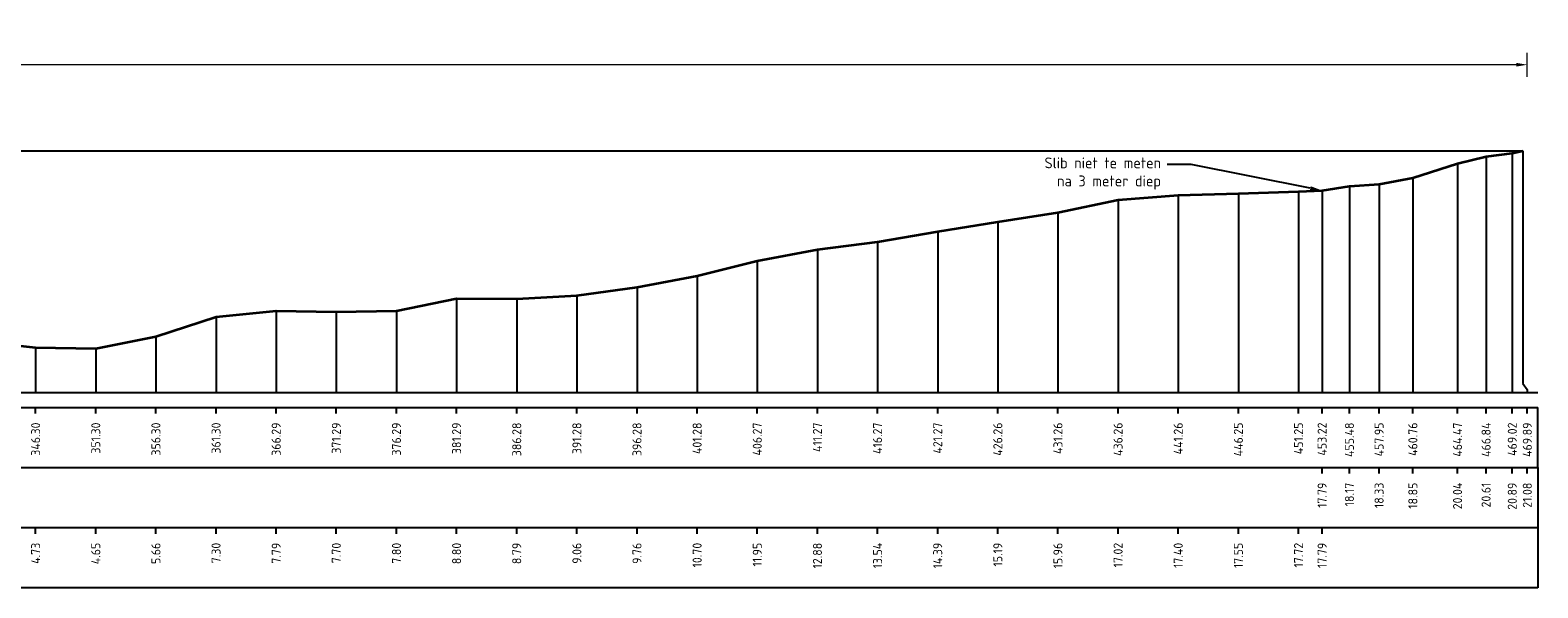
# Model space of a CAD drawing. Header units: metres. Extents: x 184432 to 189351, y 346610 to 348484.
# Tile 63 of 63: x 189226 to 189351, y 348349 to 348395. Entities that reach past the tile are written whole.
import ezdxf
from ezdxf import colors
from ezdxf.entities.mleader import LeaderData, LeaderLine
from ezdxf.enums import TextEntityAlignment as Align
from ezdxf.math import Vec2, Vec3

# ---------------------------------------------------------------- set-up
doc = ezdxf.new("R2010")
doc.units = ezdxf.units.M
doc.header["$PDMODE"] = 35
doc.header["$PDSIZE"] = 0.075
for name, color, linetype, lineweight in [('B-ME-OB-WATERLIJN-GD', 150, 'Continuous', 25), ('X-ME-AL-PROFIEL_HUIDIG MAAIVELD-GD', 252, 'Continuous', 0), ('X-XX-AL-DETAIL1-M', 7, 'Continuous', 18), ('X-XX-AL-DWARSPROFIEL_PROFIELLIJN MAAIVELD-GD', 8, 'Continuous', 35)]:
    doc.layers.add(name, color=color, linetype=linetype, lineweight=lineweight)
doc.layers.add('X-ME-AL-PROFIELRASTER-S', color=7, linetype='Continuous')
doc.styles.add('NLCS-ISO', font='NLCS-ISO.ttf', dxfattribs={"height": 1.8})
doc.styles.add('NLCS-ISO-ANNOTATIEF-T18', font='NLCS-ISO.ttf', dxfattribs={"height": 1.8})
doc.styles.add('NLCS-ISO-ANNOTATIVE-T18', font='NLCS-ISO.ttf', dxfattribs={"height": 1.8})
doc.dimstyles.new('NLCS-ANNOTATIEF-T18-PIJL_L2_H0', dxfattribs={"dimtxt": 2.5, "dimasz": 1.8, "dimexe": 2, "dimexo": 2, "dimgap": 0.7, "dimtad": 1, "dimzin": 0, "dimdsep": 46, "dimtxsty": 'NLCS-ISO-ANNOTATIEF-T18', "dimcen": 0, "dimdle": 2, "dimclrd": 256, "dimclre": 256, "dimclrt": 10, "dimaunit": 2, "dimadec": 0, "dimazin": 0, "dimtfac": 1, "dimtdec": 3, "dimtofl": 0, "dimtmove": 0, "dimatfit": 3, "dimfxl": 2, "dimfxlon": 1, "dimtfillclr": 256, "dimtolj": 1, "dimtzin": 0, "dimlwd": -1, "dimlwe": -1, "dimarcsym": 0})

# ---------------------------------------------------------------- blocks, each defined once
blk = doc.blocks.new('SAL-PROFIELRASTER_BALK_EIND1-D')
at = {"color": 0, "linetype": 'ByBlock', "lineweight": -2}
blk.add_line((1, -12.5), (1, -2.5), dxfattribs=at)
at = {"color": 0, "linetype": 'ByBlock', "lineweight": -2, "flags": 128}
for points in [[(0, 0), (1, 0)], [(0, -2.5), (1, -2.5)], [(0, -12.5), (1, -12.5)]]:
    blk.add_lwpolyline(points, dxfattribs=at)
blk = doc.blocks.new('SAL-PROFIELRASTER_BALK_EIND2-D')
at = {"color": 0, "linetype": 'ByBlock', "lineweight": -2}
for p, q in [((1, -2.5), (1, -12.5)), ((1, -12.5), (0, -12.5))]:
    blk.add_line(p, q, dxfattribs=at)
blk = doc.blocks.new('SAL-PROFIELRASTER_BALK_DATA-D')
at = {"color": 0, "linetype": 'ByBlock', "lineweight": -2}
blk.add_lwpolyline([(0, -3.5), (0, -2.5)], dxfattribs=at)
at = {"color": 0, "linetype": 'ByBlock', "lineweight": -2, "style": 'NLCS-ISO-ANNOTATIVE-T18'}
blk.add_attdef('GETAL', text='', height=1.5, rotation=90, dxfattribs=at).set_placement((0.75, -5), align=Align.RIGHT)
blk = doc.blocks.new('SAL-PROFIELRASTER_AANHAAL-D')
at = {"color": 9, "linetype": 'ByBlock', "lineweight": -2, "flags": 128}
blk.add_lwpolyline([(0, 1), (0, 0)], dxfattribs=at)
blk = doc.blocks.new('SAL-PROFIELRASTER_AANHAAL_STAGGER-D')
at = {"color": 9, "linetype": 'ByBlock', "lineweight": -2, "flags": 128}
for points in [[(0, 0), (0, -0.25)], [(0, -0.25), (1, -0.75)], [(1, -0.75), (1, -1)]]:
    blk.add_lwpolyline(points, dxfattribs=at)
blk = doc.blocks.new('*D76')
at = {"layer": 'Defpoints', "color": 0, "transparency": 16777216}
for p in [(188890.42, 348392.4), (188890.42, 348385.24), (189350.02, 348365.15)]:
    blk.add_point(p, dxfattribs=at)
at = {"layer": 'X-XX-AL-DETAIL1-M', "transparency": 16777216}
for p, q in [((188890.42, 348391.4), (188890.42, 348393.4)), ((189350.02, 348391.4), (189350.02, 348393.4)), ((189349.12, 348392.4), (188891.32, 348392.4))]:
    blk.add_line(p, q, dxfattribs=at)
for points in [[(188891.32, 348392.55), (188891.32, 348392.25), (188890.42, 348392.4)], [(189349.12, 348392.55), (189349.12, 348392.25), (189350.02, 348392.4)]]:
    blk.add_solid(points, dxfattribs=at)
at = {"layer": 'X-XX-AL-DETAIL1-M', "color": 10, "transparency": 16777216, "insert": (189120.22, 348393.2), "char_height": 0.9, "attachment_point": 5, "style": 'NLCS-ISO-ANNOTATIEF-T18'}
blk.add_mtext('\\A1;Waterbodem met slib', dxfattribs=at)

msp = doc.modelspace()

# ---------------------------------------------------------------- hatches: boundary and pattern name
at = {"layer": 'X-ME-AL-PROFIEL_HUIDIG MAAIVELD-GD'}
h = msp.add_hatch(dxfattribs=at)
h.set_pattern_fill('AGR-MAAIVELD', color=256, scale=0.05, pattern_type=2)
h.set_pattern_definition([(45, (0, 0), (-0.25000007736, 0.25000007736), []), (45, (-0.0357, 0.0357), (0, 0.50000015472), [0.3535535, -0.3535535]), (45, (-0.07143, 0.07143), (0, 0.50000015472), [0.3535535, -0.3535535]), (45, (-0.10764, 0.10764), (0, 0.50000015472), [0.3535535, -0.3535535]), (45, (-0.14286, 0.14286), (0, 0.50000015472), [0.3535535, -0.3535535]), (45, (-0.17857, 0.17857), (0, 0.50000015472), [0.3535535, -0.3535535]), (45, (-0.2143, 0.2143), (0, 0.50000015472), [0.3535535, -0.3535535]), (315, (0, 0), (0.25000007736, 0.25000007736), []), (315, (0.0357, 0.0357), (0.50000015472, -1e-16), [0.3535535, -0.3535535]), (315, (0.07143, 0.07143), (0.50000015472, -1e-16), [0.3535535, -0.3535535]), (315, (0.10764, 0.10764), (0.50000015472, -1e-16), [0.3535535, -0.3535535]), (315, (0.14286, 0.14286), (0.50000015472, -1e-16), [0.3535535, -0.3535535]), (315, (0.17857, 0.17857), (0.50000015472, -1e-16), [0.3535535, -0.3535535]), (315, (0.2143, 0.2143), (0.50000015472, -1e-16), [0.3535535, -0.3535535])])
h.paths.add_polyline_path([(189349.649, 348385.128), (189349.649, 348385.228), (189348.774, 348385.033), (189346.598, 348384.76), (189344.224, 348384.188), (189340.514, 348382.999), (189337.707, 348382.475), (189335.24, 348382.311), (189332.972, 348381.94), (189331.009, 348381.866), (189326.011, 348381.696), (189321.013, 348381.546), (189316.016, 348381.166), (189311.018, 348380.106), (189306.021, 348379.336), (189301.023, 348378.536), (189296.026, 348377.686), (189291.028, 348377.026), (189286.03, 348376.096), (189281.033, 348374.846), (189276.035, 348373.906), (189271.038, 348373.206), (189266.04, 348372.936), (189261.042, 348372.946), (189256.045, 348371.946), (189251.047, 348371.846), (189246.05, 348371.936), (189241.052, 348371.446), (189236.054, 348369.806), (189231.057, 348368.796), (189226.059, 348368.876), (189221.062, 348369.426), (189216.064, 348368.786), (189211.066, 348368.016), (189206.069, 348367.726), (189201.071, 348367.856), (189196.074, 348368.266), (189191.076, 348368.546), (189186.078, 348368.706), (189181.081, 348368.536), (189176.083, 348368.436), (189171.086, 348368.186), (189166.088, 348368.086), (189161.09, 348368.006), (189156.093, 348367.486), (189151.095, 348367.266), (189146.098, 348367.196), (189141.1, 348367.156), (189136.103, 348367.156), (189131.105, 348367.216), (189126.107, 348367.886), (189121.11, 348368.286), (189116.112, 348367.766), (189111.115, 348367.846), (189106.117, 348369.146), (189101.119, 348370.046), (189096.122, 348369.606), (189091.124, 348369.416), (189086.127, 348369.456), (189081.129, 348369.746), (189076.131, 348370.266), (189071.134, 348370.846), (189066.136, 348370.996), (189061.139, 348370.616), (189056.141, 348369.676), (189051.143, 348369.006), (189046.146, 348368.716), (189041.148, 348369.246), (189036.151, 348370.156), (189031.153, 348371.406), (189026.155, 348371.706), (189021.158, 348371.676), (189016.16, 348371.616), (189011.163, 348371.966), (189006.165, 348372.666), (189001.168, 348373.446), (188996.17, 348374.486), (188991.172, 348375.436), (188986.175, 348376.296), (188981.177, 348377.366), (188976.18, 348378.176), (188971.182, 348378.916), (188966.184, 348379.866), (188961.187, 348380.286), (188956.189, 348380.786), (188951.192, 348381.236), (188946.194, 348381.343), (188941.546, 348381.521), (188937.544, 348381.695), (188933.425, 348382.356), (188929.227, 348382.607), (188925.236, 348382.364), (188921.017, 348382.689), (188918.049, 348382.919), (188915.155, 348382.967), (188913.974, 348383.238), (188911.232, 348383.646), (188909.307, 348383.945), (188907.54, 348384.156), (188905.861, 348384.312), (188903.826, 348384.462), (188901.642, 348384.611), (188899.386, 348384.686), (188897.058, 348384.799), (188895.143, 348384.841), (188892.866, 348384.905), (188891.015, 348385.019), (188890.436, 348385.232), (188889.655, 348385.484), (188887.23, 348385.566), (188884.979, 348385.663), (188882.341, 348385.842), (188879.757, 348385.856), (188879.757, 348385.756), (188882.341, 348385.742), (188884.979, 348385.563), (188887.23, 348385.466), (188889.655, 348385.384), (188890.436, 348385.132), (188891.015, 348384.919), (188892.866, 348384.805), (188895.143, 348384.741), (188897.058, 348384.699), (188899.386, 348384.586), (188901.642, 348384.511), (188903.826, 348384.362), (188905.861, 348384.212), (188907.54, 348384.056), (188909.307, 348383.845), (188911.232, 348383.546), (188913.974, 348383.138), (188915.155, 348382.867), (188918.049, 348382.819), (188921.017, 348382.589), (188925.236, 348382.264), (188929.227, 348382.507), (188933.425, 348382.256), (188937.544, 348381.595), (188941.546, 348381.421), (188946.194, 348381.243), (188951.192, 348381.136), (188956.189, 348380.686), (188961.187, 348380.186), (188966.184, 348379.766), (188971.182, 348378.816), (188976.18, 348378.076), (188981.177, 348377.266), (188986.175, 348376.196), (188991.172, 348375.336), (188996.17, 348374.386), (189001.168, 348373.346), (189006.165, 348372.566), (189011.163, 348371.866), (189016.16, 348371.516), (189021.158, 348371.576), (189026.155, 348371.606), (189031.153, 348371.306), (189036.151, 348370.056), (189041.148, 348369.146), (189046.146, 348368.616), (189051.143, 348368.906), (189056.141, 348369.576), (189061.139, 348370.516), (189066.136, 348370.896), (189071.134, 348370.746), (189076.131, 348370.166), (189081.129, 348369.646), (189086.127, 348369.356), (189091.124, 348369.316), (189096.122, 348369.506), (189101.119, 348369.946), (189106.117, 348369.046), (189111.115, 348367.746), (189116.112, 348367.666), (189121.11, 348368.186), (189126.107, 348367.786), (189131.105, 348367.116), (189136.103, 348367.056), (189141.1, 348367.056), (189146.098, 348367.096), (189151.095, 348367.166), (189156.093, 348367.386), (189161.09, 348367.906), (189166.088, 348367.986), (189171.086, 348368.086), (189176.083, 348368.336), (189181.081, 348368.436), (189186.078, 348368.606), (189191.076, 348368.446), (189196.074, 348368.166), (189201.071, 348367.756), (189206.069, 348367.626), (189211.066, 348367.916), (189216.064, 348368.686), (189221.062, 348369.326), (189226.059, 348368.776), (189231.057, 348368.696), (189236.054, 348369.706), (189241.052, 348371.346), (189246.05, 348371.836), (189251.047, 348371.746), (189256.045, 348371.846), (189261.042, 348372.846), (189266.04, 348372.836), (189271.038, 348373.106), (189276.035, 348373.806), (189281.033, 348374.746), (189286.03, 348375.996), (189291.028, 348376.926), (189296.026, 348377.586), (189301.023, 348378.436), (189306.021, 348379.236), (189311.018, 348380.006), (189316.016, 348381.066), (189321.013, 348381.446), (189326.011, 348381.596), (189331.009, 348381.766), (189332.972, 348381.84), (189335.24, 348382.211), (189337.707, 348382.375), (189340.514, 348382.899), (189344.224, 348384.088), (189346.598, 348384.66), (189348.774, 348384.933)])

# ---------------------------------------------------------------- linework, layer by layer
at = {"layer": 'B-ME-OB-WATERLIJN-GD'}
msp.add_lwpolyline([(188890.424, 348385.236), (189349.649, 348385.236)], dxfattribs=at)
at = {"layer": 'X-XX-AL-DWARSPROFIEL_PROFIELLIJN MAAIVELD-GD'}
msp.add_lwpolyline([(189221.062, 348369.426), (189226.059, 348368.876), (189231.057, 348368.796), (189236.054, 348369.806), (189241.052, 348371.446), (189246.05, 348371.936), (189251.047, 348371.846), (189256.045, 348371.946), (189261.042, 348372.946), (189266.04, 348372.936), (189271.038, 348373.206), (189276.035, 348373.906), (189281.033, 348374.846), (189286.03, 348376.096), (189291.028, 348377.026), (189296.026, 348377.686), (189301.023, 348378.536), (189306.021, 348379.336), (189311.018, 348380.106), (189316.016, 348381.166), (189321.013, 348381.546), (189326.011, 348381.696), (189331.009, 348381.866), (189332.972, 348381.94), (189335.24, 348382.311), (189337.707, 348382.475), (189340.514, 348382.999), (189344.224, 348384.188), (189346.598, 348384.76), (189348.774, 348385.033), (189349.649, 348385.228)], dxfattribs=at)

# ---------------------------------------------------------------- block references
at = {"layer": 'X-ME-AL-PROFIELRASTER-S'}
for p, yscale in [((189346.598, 348365.146), 19.614), ((189348.774, 348365.146), 19.887), ((189349.649, 348366.146), 19.082), ((189344.224, 348365.146), 19.042), ((189335.24, 348365.146), 17.165), ((189337.707, 348365.146), 17.329), ((189340.514, 348365.146), 17.853), ((189316.016, 348365.146), 16.02), ((189321.013, 348365.146), 16.4), ((189326.011, 348365.146), 16.55), ((189331.009, 348365.146), 16.72), ((189332.972, 348365.146), 16.794), ((189332.972, 348365.146), 16.794), ((189311.018, 348365.146), 14.96), ((189301.023, 348365.146), 13.39), ((189306.021, 348365.146), 14.19), ((189291.028, 348365.146), 11.88), ((189296.026, 348365.146), 12.54), ((189286.03, 348365.146), 10.95), ((189281.033, 348365.146), 9.7), ((189276.035, 348365.146), 8.76), ((189261.042, 348365.146), 7.800000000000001), ((189266.04, 348365.146), 7.789999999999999), ((189271.038, 348365.146), 8.06), ((189241.052, 348365.146), 6.3), ((189246.05, 348365.146), 6.79), ((189251.047, 348365.146), 6.7), ((189256.045, 348365.146), 6.8), ((189236.054, 348365.146), 4.66), ((189226.059, 348365.146), 3.73), ((189231.057, 348365.146), 3.65)]:
    msp.add_blockref('SAL-PROFIELRASTER_AANHAAL-D', p, dxfattribs=dict(at, yscale=yscale))
at = {"layer": 'X-ME-AL-PROFIELRASTER-S', "xscale": 0.374772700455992, "zscale": 0.374772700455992}
msp.add_blockref('SAL-PROFIELRASTER_AANHAAL_STAGGER-D', (189349.649, 348366.146), dxfattribs=at)
at = {"layer": 'X-ME-AL-PROFIELRASTER-S', "xscale": 471.1424556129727, "yscale": 0.5, "zscale": 471.1424556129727}
for name, p in [('SAL-PROFIELRASTER_BALK_EIND1-D', (188879.757, 348365.146)), ('SAL-PROFIELRASTER_BALK_EIND2-D', (188879.757, 348360.146)), ('SAL-PROFIELRASTER_BALK_EIND2-D', (188879.757, 348355.146))]:
    msp.add_blockref(name, p, dxfattribs=at)
at = {"layer": 'X-ME-AL-PROFIELRASTER-S', "xscale": 0.5, "yscale": 0.5, "zscale": 0.5}
for p, values in [((189226.059, 348365.146), {'GETAL': '346.30'}), ((189231.057, 348365.146), {'GETAL': '351.30'}), ((189236.054, 348365.146), {'GETAL': '356.30'}), ((189241.052, 348365.146), {'GETAL': '361.30'}), ((189246.05, 348365.146), {'GETAL': '366.29'}), ((189251.047, 348365.146), {'GETAL': '371.29'}), ((189256.045, 348365.146), {'GETAL': '376.29'}), ((189261.042, 348365.146), {'GETAL': '381.29'}), ((189266.04, 348365.146), {'GETAL': '386.28'}), ((189271.038, 348365.146), {'GETAL': '391.28'}), ((189276.035, 348365.146), {'GETAL': '396.28'}), ((189281.033, 348365.146), {'GETAL': '401.28'}), ((189286.03, 348365.146), {'GETAL': '406.27'}), ((189291.028, 348365.146), {'GETAL': '411.27'}), ((189296.026, 348365.146), {'GETAL': '416.27'}), ((189301.023, 348365.146), {'GETAL': '421.27'}), ((189306.021, 348365.146), {'GETAL': '426.26'}), ((189311.018, 348365.146), {'GETAL': '431.26'}), ((189316.016, 348365.146), {'GETAL': '436.26'}), ((189321.013, 348365.146), {'GETAL': '441.26'}), ((189326.011, 348365.146), {'GETAL': '446.25'}), ((189331.009, 348365.146), {'GETAL': '451.25'}), ((189332.972, 348365.146), {'GETAL': '453.22'}), ((189332.972, 348365.146), {'GETAL': '453.22'}), ((189335.24, 348365.146), {'GETAL': '455.48'}), ((189337.707, 348365.146), {'GETAL': '457.95'}), ((189340.514, 348365.146), {'GETAL': '460.76'}), ((189344.224, 348365.146), {'GETAL': '464.47'}), ((189346.598, 348365.146), {'GETAL': '466.84'}), ((189348.774, 348365.146), {'GETAL': '469.02'}), ((189350.024, 348365.146), {'GETAL': '469.89'}), ((189332.972, 348360.146), {'GETAL': '17.79'}), ((189335.24, 348360.146), {'GETAL': '18.17'}), ((189337.707, 348360.146), {'GETAL': '18.33'}), ((189340.514, 348360.146), {'GETAL': '18.85'}), ((189344.224, 348360.146), {'GETAL': '20.04'}), ((189346.598, 348360.146), {'GETAL': '20.61'}), ((189348.774, 348360.146), {'GETAL': '20.89'}), ((189350.024, 348360.146), {'GETAL': '21.08'}), ((189226.059, 348355.146), {'GETAL': '4.73'}), ((189231.057, 348355.146), {'GETAL': '4.65'}), ((189236.054, 348355.146), {'GETAL': '5.66'}), ((189241.052, 348355.146), {'GETAL': '7.30'}), ((189246.05, 348355.146), {'GETAL': '7.79'}), ((189251.047, 348355.146), {'GETAL': '7.70'}), ((189256.045, 348355.146), {'GETAL': '7.80'}), ((189261.042, 348355.146), {'GETAL': '8.80'}), ((189266.04, 348355.146), {'GETAL': '8.79'}), ((189271.038, 348355.146), {'GETAL': '9.06'}), ((189276.035, 348355.146), {'GETAL': '9.76'}), ((189281.033, 348355.146), {'GETAL': '10.70'}), ((189286.03, 348355.146), {'GETAL': '11.95'}), ((189291.028, 348355.146), {'GETAL': '12.88'}), ((189296.026, 348355.146), {'GETAL': '13.54'}), ((189301.023, 348355.146), {'GETAL': '14.39'}), ((189306.021, 348355.146), {'GETAL': '15.19'}), ((189311.018, 348355.146), {'GETAL': '15.96'}), ((189316.016, 348355.146), {'GETAL': '17.02'}), ((189321.013, 348355.146), {'GETAL': '17.40'}), ((189326.011, 348355.146), {'GETAL': '17.55'}), ((189331.009, 348355.146), {'GETAL': '17.72'}), ((189332.972, 348355.146), {'GETAL': '17.79'})]:
    msp.add_blockref('SAL-PROFIELRASTER_BALK_DATA-D', p, dxfattribs=at).add_auto_attribs(values)

# ---------------------------------------------------------------- dimensions: what is measured, and where the dimension line sits
at = {"layer": 'X-XX-AL-DETAIL1-M'}
dim = msp.add_linear_dim(base=(188890.424, 348392.396), p1=(189350.024, 348365.146), p2=(188890.424, 348385.236), text='Waterbodem met slib', dimstyle='NLCS-ANNOTATIEF-T18-PIJL_L2_H0', dxfattribs=at)
dim.commit()
dim.dimension.update_dxf_attribs({"geometry": '*D76', "text_midpoint": (189120.224, 348392.396), "dimtype": 160})

# ---------------------------------------------------------------- leaders
at = {"layer": 'X-XX-AL-DETAIL1-M', "color": 10}
ml = msp.add_multileader_mtext('Standard', dxfattribs=at)
ml.set_content('Slib niet te meten \\Pna 3 meter diep', color=10, style='NLCS-ISO')
ml.set_leader_properties()
ml.build(insert=Vec2(0, 0))
ml.multileader.update_dxf_attribs({"arrow_head_size": 1, "scale": 0.5})
ctx = ml.context
ctx.base_point, ctx.scale, ctx.char_height, ctx.arrow_head_size, ctx.landing_gap_size, ctx.plane_origin = Vec3(189309.186, 348384.103), 0.5, 0.9, 1, 0.5, Vec3(189332.972, 348381.94)
ctx.text_align_type = 2
notes = []
notes.append((ctx, [(0, (1, 1, 0), (189322.086, 348384.103), (-1, 0), 2, [(0, [(189332.972, 348381.94)], 0, [])])]))
ctx.mtext.insert, ctx.mtext.alignment, ctx.mtext.flow_direction = Vec3(189319.586, 348384.688), 3, 5
for ctx, leaders in notes:
    for number, flags, end, landing, length, lines in leaders:
        leader = LeaderData()
        leader.index, (leader.has_last_leader_line, leader.has_dogleg_vector, leader.attachment_direction) = number, flags
        leader.last_leader_point, leader.dogleg_vector, leader.dogleg_length = Vec3(end), Vec3(landing), length
        for number, points, colour, breaks in lines:
            line = LeaderLine()
            line.index, line.vertices, line.color, line.breaks = number, Vec3.list(points), colors.encode_raw_color(colour), breaks
            leader.lines.append(line)
        ctx.leaders.append(leader)

doc.saveas('drawing.dxf')
